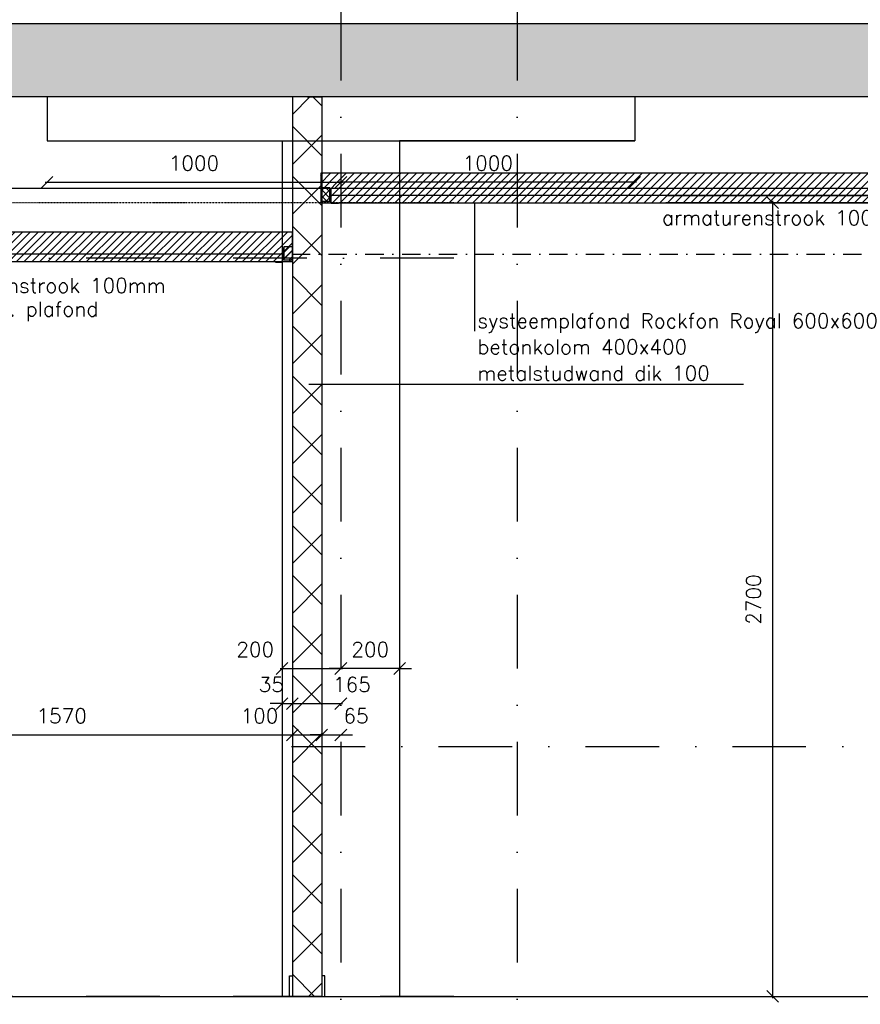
# Model space of a CAD drawing. Extents: x 0 to 297174, y -27731 to 163980.
# Tile 82 of 152: x 159471 to 162332, y 145318 to 148668. Entities that reach past the tile are written whole.
import ezdxf

# ---------------------------------------------------------------- set-up
doc = ezdxf.new("R2010")
doc.units = 0
doc.header["$LTSCALE"] = 5
doc.header["$MEASUREMENT"] = 0
doc.header["$PDMODE"] = 3
doc.header["$PDSIZE"] = 0.1
doc.linetypes.add('DASHDOT', pattern=[1, 0.5, -0.25, 0, -0.25])
doc.linetypes.add('DD1', pattern=[2.66667, 1.66667, -0.5, 0, -0.5])
doc.layers.get('0').update_dxf_attribs({"linetype": 'CONTINUOUS'})
doc.layers.get('DEFPOINTS').update_dxf_attribs({"linetype": 'CONTINUOUS'})
for name, color, linetype in [('A--01A1_ACEER', 1, 'CONTINUOUS'), ('A--A22--_F123-', 9, 'CONTINUOUS'), ('A--A23--_F--3-', 9, 'CONTINUOUS'), ('A--A25--_F--3-', 9, 'CONTINUOUS'), ('A--L21--_F-23-', 4, 'CONTINUOUS'), ('A--L22--', 3, 'CONTINUOUS'), ('A--L22--_F--3-', 7, 'CONTINUOUS'), ('A--L22D2_BINNENWAND', 2, 'CONTINUOUS'), ('A--L23--', 7, 'CONTINUOUS'), ('A--L23--_F--3-', 7, 'CONTINUOUS'), ('A--L25--', 7, 'CONTINUOUS'), ('A--L25--_F-23-', 7, 'CONTINUOUS'), ('A--L28D1_KONSTRUKTIES', 1, 'CONTINUOUS'), ('A--L35-D2-_PLAFONDS', 2, 'CONTINUOUS'), ('A--L35-D4-_PLAFONDS', 4, 'CONTINUOUS'), ('A--L35D1_PLAFONDS', 1, 'CONTINUOUS'), ('A--M$1A-_F123-', 1, 'CONTINUOUS'), ('A--T01A-25_TEKST', 2, 'CONTINUOUS'), ('STRAMIEN', 8, 'DD1'), ('X--LR---_CP', 7, 'CONTINUOUS')]:
    doc.layers.add(name, color=color, linetype=linetype)
doc.styles.add('HIEMSTRA', font='romans.shx')
doc.dimstyles.get("Standard").update_dxf_attribs({"dimscale": 50, "dimtxt": 2.5, "dimasz": 2, "dimexe": 0.3, "dimexo": 0.3, "dimgap": 2, "dimtad": 1, "dimdec": 0, "dimzin": 0, "dimdsep": 46, "dimtxsty": 'HIEMSTRA', "dimblk1": 'OBLIQUE', "dimblk2": 'OBLIQUE', "dimsah": 1, "dimcen": 0.09, "dimdle": 0.3, "dimclrd": 1, "dimclre": 1, "dimclrt": 2, "dimadec": 0, "dimazin": 0, "dimtfac": 1, "dimtdec": 4, "dimtix": 1, "dimtmove": 2, "dimatfit": 3, "dimldrblk": 'OBLIQUE', "dimfxl": 0, "dimtvp": 625, "dimtolj": 1, "dimtzin": 0, "dimarcsym": 0})
pattern_1 = [(45, (0, 52899.255), (-13.2582521, 13.2582521), [])]

# ---------------------------------------------------------------- blocks, each defined once
blk = doc.blocks.new('*U1581')
at = {"layer": 'A--L23--_F--3-', "color": 2, "linetype": 'Continuous'}
blk.add_lwpolyline([(0, 0), (0, 20), (11150, 20), (11150, 0)], dxfattribs=at)
blk = doc.blocks.new('Q020259-')
at = {"layer": 'A--A25--_F--3-'}
h = blk.add_hatch(dxfattribs=at)
h.set_pattern_fill('ALFALINE', color=256, scale=15, style=0, pattern_type=2)
h.set_pattern_definition([(45, (0, 0), (-10.6066, 10.6066), [])])
h.paths.add_polyline_path([(0, 0), (0, 46), (28, 46), (28, 0)])
at = {"layer": 'A--L25--_F-23-', "color": 2, "linetype": 'Continuous'}
blk.add_lwpolyline([(0, 0), (0, 46), (28, 46), (28, 0)], close=True, dxfattribs=at)
at = {"layer": 'X--LR---_CP'}
for p in [(0, 0), (0, 0), (28, 0)]:
    blk.add_point(p, dxfattribs=at)
blk = doc.blocks.new('_OBLIQUE')
at = {"color": 0, "linetype": 'ByBlock'}
blk.add_line((-0.5, -0.5), (0.5, 0.5), dxfattribs=at)
blk = doc.blocks.new('*D849')
at = {"layer": 'A--M$1A-_F123-', "color": 1, "lineweight": -2, "ltscale": 10}
blk.add_line((160358.3, 146460.7), (160570.3, 146460.7), dxfattribs=at)
at = {"layer": 'DEFPOINTS', "color": 0, "ltscale": 10}
for p in [(160364.3, 146460.7), (160564.3, 146460.7), (160564.3, 146460.7)]:
    blk.add_point(p, dxfattribs=at)
at = {"layer": 'A--M$1A-_F123-', "color": 1, "lineweight": -2, "ltscale": 10, "xscale": 40, "yscale": 40, "zscale": 40, "rotation": 180}
blk.add_blockref('_OBLIQUE', (160364.3, 146460.7), dxfattribs=at)
at = {"layer": 'A--M$1A-_F123-', "color": 1, "lineweight": -2, "ltscale": 10, "xscale": 40, "yscale": 40, "zscale": 40}
blk.add_blockref('_OBLIQUE', (160564.3, 146460.7), dxfattribs=at)
at = {"layer": 'A--M$1A-_F123-', "color": 2, "ltscale": 10, "insert": (160272.8, 146525.7), "char_height": 50, "attachment_point": 5, "style": 'HIEMSTRA'}
blk.add_mtext('\\A1;200', dxfattribs=at)
blk = doc.blocks.new('*D850')
at = {"layer": 'A--M$1A-_F123-', "color": 1, "lineweight": -2, "ltscale": 10}
for p, q in [((160564.3, 146460.7), (160524.3, 146460.7)), ((160764.3, 146460.7), (160564.3, 146460.7)), ((160764.3, 146460.7), (160804.3, 146460.7))]:
    blk.add_line(p, q, dxfattribs=at)
at = {"layer": 'DEFPOINTS', "color": 0, "ltscale": 10}
for p in [(160564.3, 146460.7), (160564.3, 146460.7), (160764.3, 146460.7)]:
    blk.add_point(p, dxfattribs=at)
at = {"layer": 'A--M$1A-_F123-', "color": 1, "lineweight": -2, "ltscale": 10, "xscale": 40, "yscale": 40, "zscale": 40}
blk.add_blockref('_OBLIQUE', (160564.3, 146460.7), dxfattribs=at)
at = {"layer": 'A--M$1A-_F123-', "color": 1, "lineweight": -2, "ltscale": 10, "xscale": 40, "yscale": 40, "zscale": 40, "rotation": 180}
blk.add_blockref('_OBLIQUE', (160764.3, 146460.7), dxfattribs=at)
at = {"layer": 'A--M$1A-_F123-', "color": 2, "ltscale": 10, "insert": (160664.3, 146525.7), "char_height": 50, "attachment_point": 5, "style": 'HIEMSTRA'}
blk.add_mtext('\\A1;200', dxfattribs=at)
blk = doc.blocks.new('*D881')
at = {"layer": 'A--M$1A-_F123-', "color": 1, "lineweight": -2, "ltscale": 10}
blk.add_line((159558.3, 148114.8), (160570.3, 148114.8), dxfattribs=at)
at = {"layer": 'DEFPOINTS', "color": 0, "ltscale": 10}
for p in [(159564.3, 148114.8), (160564.3, 148114.8), (160564.3, 148114.8)]:
    blk.add_point(p, dxfattribs=at)
at = {"layer": 'A--M$1A-_F123-', "color": 1, "lineweight": -2, "ltscale": 10, "xscale": 40, "yscale": 40, "zscale": 40, "rotation": 180}
blk.add_blockref('_OBLIQUE', (159564.3, 148114.8), dxfattribs=at)
at = {"layer": 'A--M$1A-_F123-', "color": 1, "lineweight": -2, "ltscale": 10, "xscale": 40, "yscale": 40, "zscale": 40}
blk.add_blockref('_OBLIQUE', (160564.3, 148114.8), dxfattribs=at)
at = {"layer": 'A--M$1A-_F123-', "color": 2, "ltscale": 10, "insert": (160064.3, 148179.8), "char_height": 50, "attachment_point": 5, "style": 'HIEMSTRA'}
blk.add_mtext('\\A1;1000', dxfattribs=at)
blk = doc.blocks.new('*D882')
at = {"layer": 'A--M$1A-_F123-', "color": 1, "lineweight": -2, "ltscale": 10}
blk.add_line((161570.3, 148114.8), (160558.3, 148114.8), dxfattribs=at)
at = {"layer": 'DEFPOINTS', "color": 0, "ltscale": 10}
for p in [(160564.3, 148114.8), (160564.3, 148114.8), (161564.3, 148114.8)]:
    blk.add_point(p, dxfattribs=at)
at = {"layer": 'A--M$1A-_F123-', "color": 1, "lineweight": -2, "ltscale": 10, "xscale": 40, "yscale": 40, "zscale": 40, "rotation": 180}
blk.add_blockref('_OBLIQUE', (160564.3, 148114.8), dxfattribs=at)
at = {"layer": 'A--M$1A-_F123-', "color": 1, "lineweight": -2, "ltscale": 10, "xscale": 40, "yscale": 40, "zscale": 40}
blk.add_blockref('_OBLIQUE', (161564.3, 148114.8), dxfattribs=at)
at = {"layer": 'A--M$1A-_F123-', "color": 2, "ltscale": 10, "insert": (161064.3, 148179.8), "char_height": 50, "attachment_point": 5, "style": 'HIEMSTRA'}
blk.add_mtext('\\A1;1000', dxfattribs=at)
blk = doc.blocks.new('*U1554')
at = {"layer": 'A--A22--_F123-', "linetype": 'Continuous'}
h = blk.add_hatch(dxfattribs=at)
h.set_pattern_fill('ALFAKRS', color=256, scale=120, style=0)
h.set_pattern_definition([(45, (-160449.26, -148405.15), (-84.852814, 84.852814), []), (135, (-160449.26, -148405.15), (-84.852814, -84.852814), [])])
h.paths.add_polyline_path([(0, 0), (50, 0), (50, -3060), (0, -3060), (-50, -3060), (-50, 0)])
at = {"layer": 'A--L22--_F--3-', "color": 3, "linetype": 'Continuous'}
for points in [[(0, 0), (-50, 0), (-50, -3060), (0, -3060)], [(0, 0), (50, 0), (50, -3060), (0, -3060)]]:
    blk.add_lwpolyline(points, dxfattribs=at)
blk = doc.blocks.new('*D915')
at = {"layer": 'A--M$1A-_F123-', "color": 1, "lineweight": -2, "ltscale": 10}
for p, q in [((160364.3, 146341.1), (160324.3, 146341.1)), ((160364.3, 146343), (160364.3, 146335.1)), ((160364.3, 146341.1), (160399.3, 146341.1)), ((160399.3, 146343), (160399.3, 146335.1)), ((160399.3, 146341.1), (160439.3, 146341.1))]:
    blk.add_line(p, q, dxfattribs=at)
at = {"layer": 'DEFPOINTS', "color": 0, "ltscale": 10}
for p in [(160364.3, 146349), (160399.3, 146349), (160399.3, 146341.1)]:
    blk.add_point(p, dxfattribs=at)
at = {"layer": 'A--M$1A-_F123-', "color": 1, "lineweight": -2, "ltscale": 10, "xscale": 40, "yscale": 40, "zscale": 40}
blk.add_blockref('_OBLIQUE', (160364.3, 146341.1), dxfattribs=at)
at = {"layer": 'A--M$1A-_F123-', "color": 1, "lineweight": -2, "ltscale": 10, "xscale": 40, "yscale": 40, "zscale": 40, "rotation": 180}
blk.add_blockref('_OBLIQUE', (160399.3, 146341.1), dxfattribs=at)
at = {"layer": 'A--M$1A-_F123-', "color": 2, "ltscale": 10, "insert": (160327.6, 146406.1), "char_height": 50, "attachment_point": 5, "style": 'HIEMSTRA'}
blk.add_mtext('\\A1;35', dxfattribs=at)
blk = doc.blocks.new('*D916')
at = {"layer": 'A--M$1A-_F123-', "color": 1, "lineweight": -2, "ltscale": 10}
blk.add_line((160393.3, 146341.1), (160570.3, 146341.1), dxfattribs=at)
at = {"layer": 'DEFPOINTS', "color": 0, "ltscale": 10}
for p in [(160399.3, 146341.1), (160564.3, 146341.1), (160564.3, 146341.1)]:
    blk.add_point(p, dxfattribs=at)
at = {"layer": 'A--M$1A-_F123-', "color": 1, "lineweight": -2, "ltscale": 10, "xscale": 40, "yscale": 40, "zscale": 40, "rotation": 180}
blk.add_blockref('_OBLIQUE', (160399.3, 146341.1), dxfattribs=at)
at = {"layer": 'A--M$1A-_F123-', "color": 1, "lineweight": -2, "ltscale": 10, "xscale": 40, "yscale": 40, "zscale": 40}
blk.add_blockref('_OBLIQUE', (160564.3, 146341.1), dxfattribs=at)
at = {"layer": 'A--M$1A-_F123-', "color": 2, "ltscale": 10, "insert": (160601.9, 146406.1), "char_height": 50, "attachment_point": 5, "style": 'HIEMSTRA'}
blk.add_mtext('\\A1;165', dxfattribs=at)
blk = doc.blocks.new('*D918')
at = {"layer": 'A--M$1A-_F123-', "color": 1, "lineweight": -2, "ltscale": 10}
blk.add_line((158823.3, 146234.7), (160405.3, 146234.7), dxfattribs=at)
at = {"layer": 'DEFPOINTS', "color": 0, "ltscale": 10}
for p in [(158829.3, 146234.7), (160399.3, 146234.7), (160399.3, 146234.7)]:
    blk.add_point(p, dxfattribs=at)
at = {"layer": 'A--M$1A-_F123-', "color": 1, "lineweight": -2, "ltscale": 10, "xscale": 40, "yscale": 40, "zscale": 40, "rotation": 180}
blk.add_blockref('_OBLIQUE', (158829.3, 146234.7), dxfattribs=at)
at = {"layer": 'A--M$1A-_F123-', "color": 1, "lineweight": -2, "ltscale": 10, "xscale": 40, "yscale": 40, "zscale": 40}
blk.add_blockref('_OBLIQUE', (160399.3, 146234.7), dxfattribs=at)
at = {"layer": 'A--M$1A-_F123-', "color": 2, "ltscale": 10, "insert": (159614.3, 146299.7), "char_height": 50, "attachment_point": 5, "style": 'HIEMSTRA'}
blk.add_mtext('\\A1;1570', dxfattribs=at)
blk = doc.blocks.new('*D919')
at = {"layer": 'A--M$1A-_F123-', "color": 1, "lineweight": -2, "ltscale": 10}
blk.add_line((160393.3, 146234.7), (160505.3, 146234.7), dxfattribs=at)
at = {"layer": 'DEFPOINTS', "color": 0, "ltscale": 10}
for p in [(160399.3, 146234.7), (160499.3, 146234.7), (160499.3, 146234.7)]:
    blk.add_point(p, dxfattribs=at)
at = {"layer": 'A--M$1A-_F123-', "color": 1, "lineweight": -2, "ltscale": 10, "xscale": 40, "yscale": 40, "zscale": 40, "rotation": 180}
blk.add_blockref('_OBLIQUE', (160399.3, 146234.7), dxfattribs=at)
at = {"layer": 'A--M$1A-_F123-', "color": 1, "lineweight": -2, "ltscale": 10, "xscale": 40, "yscale": 40, "zscale": 40}
blk.add_blockref('_OBLIQUE', (160499.3, 146234.7), dxfattribs=at)
at = {"layer": 'A--M$1A-_F123-', "color": 2, "ltscale": 10, "insert": (160287.5, 146299.7), "char_height": 50, "attachment_point": 5, "style": 'HIEMSTRA'}
blk.add_mtext('\\A1;100', dxfattribs=at)
blk = doc.blocks.new('*D920')
at = {"layer": 'A--M$1A-_F123-', "color": 1, "lineweight": -2, "ltscale": 10}
for p, q in [((160499.3, 146234.7), (160459.3, 146234.7)), ((160499.3, 146234.7), (160564.3, 146234.7)), ((160564.3, 146234.7), (160604.3, 146234.7))]:
    blk.add_line(p, q, dxfattribs=at)
at = {"layer": 'DEFPOINTS', "color": 0, "ltscale": 10}
for p in [(160499.3, 146234.7), (160564.3, 146234.7), (160564.3, 146234.7)]:
    blk.add_point(p, dxfattribs=at)
at = {"layer": 'A--M$1A-_F123-', "color": 1, "lineweight": -2, "ltscale": 10, "xscale": 40, "yscale": 40, "zscale": 40}
blk.add_blockref('_OBLIQUE', (160499.3, 146234.7), dxfattribs=at)
at = {"layer": 'A--M$1A-_F123-', "color": 1, "lineweight": -2, "ltscale": 10, "xscale": 40, "yscale": 40, "zscale": 40, "rotation": 180}
blk.add_blockref('_OBLIQUE', (160564.3, 146234.7), dxfattribs=at)
at = {"layer": 'A--M$1A-_F123-', "color": 2, "ltscale": 10, "insert": (160616.2, 146299.7), "char_height": 50, "attachment_point": 5, "style": 'HIEMSTRA'}
blk.add_mtext('\\A1;65', dxfattribs=at)
blk = doc.blocks.new('*D924')
at = {"layer": 'A--M$1A-_F123-', "color": 1, "lineweight": -2, "ltscale": 10}
for p, q in [((161460.4, 148045.2), (162039.8, 148045.2)), ((162033.8, 145339.2), (162033.8, 148051.2)), ((160881.1, 145345.2), (162039.8, 145345.2))]:
    blk.add_line(p, q, dxfattribs=at)
at = {"layer": 'DEFPOINTS', "color": 0, "ltscale": 10}
for p in [(161454.4, 148045.2), (162033.8, 148045.2), (160875.1, 145345.2)]:
    blk.add_point(p, dxfattribs=at)
at = {"layer": 'A--M$1A-_F123-', "color": 1, "lineweight": -2, "ltscale": 10, "xscale": 40, "yscale": 40, "zscale": 40}
for p, rotation in [((162033.8, 148045.2), 90), ((162033.8, 145345.2), 270)]:
    blk.add_blockref('_OBLIQUE', p, dxfattribs=dict(at, rotation=rotation))
at = {"layer": 'A--M$1A-_F123-', "color": 2, "ltscale": 10, "insert": (161968.8, 146695.2), "char_height": 50, "attachment_point": 5, "rotation": 90, "style": 'HIEMSTRA'}
blk.add_mtext('\\A1;2700', dxfattribs=at)

msp = doc.modelspace()

# ---------------------------------------------------------------- hatches: boundary and pattern name
at = {"layer": 'A--01A1_ACEER', "linetype": 'Continuous'}
h = msp.add_hatch(dxfattribs=at)
h.set_pattern_fill('ANSI31', color=256, scale=150, style=0)
h.set_pattern_definition(pattern_1)
h.paths.add_polyline_path([(160495.9, 148045.2), (163432, 148045.2), (163432, 148145.2), (160495.9, 148145.2)])
h = msp.add_hatch(dxfattribs=at)
h.set_pattern_fill('ANSI31', color=256, scale=150, style=0)
h.set_pattern_definition(pattern_1)
h.paths.add_polyline_path([(158829.3, 147845.2), (160399.3, 147845.2), (160399.3, 147945.2), (158829.3, 147945.2)])
at = {"layer": 'A--A23--_F--3-'}
h = msp.add_hatch(dxfattribs=at)
h.set_pattern_fill('ALFABET', color=256, scale=20, angle=1, style=0, pattern_type=2)
h.set_pattern_definition([(134, (235101.89, 52899.26), (86.32078, 83.359), []), (129, (235101.89, 52899.26), (-143.64922, -10.04493), [15, -165]), (184, (235101.9, 52899.26), (30.37155, 149.9312), [12, -132]), (78.5486, (235089.92, 52898.42), (-113.27778, 139.88618), [12.74804, -140.22842]), (132.8158, (235102.59, 52939.25), (-213.99344, -29.37358), [22.5, -247.5]), (82.3644, (235084.76, 52936.8), (-183.50393, 198.05632), [19.12206, -210.3426]), (187.8158, (235102.6, 52939.25), (-183.50378, 198.05647), [18, -198]), (158, (235082.42, 52929.6), (-120.76856, -78.42802), [15, -165]), (213, (235082.42, 52929.6), (-46.12453, 145.8572), [12, -132]), (107.5486, (235072.36, 52923.06), (-166.89315, 67.42906), [12.74804, -140.22842]), (141.5, (235101.893, 52899.255), (-1.26964, 66.611074), [0, -130.4, 0, -134, 0, -132.5]), (171.5, (235101.89, 52899.255), (-51.229207, 79.788568), [0, -76.4, 0, -127.4, 0, -50.5]), (211.5, (235146.486, 52898.477), (-106.826954, -2.64699), [0, -50, 0, -156, 0, -207]), (221.5, (235166.48, 52898.13), (-116.270055, 22.05355), [0, -65, 0, -103.6, 0, -147]), (221.5, (235166.48, 52898.13), (-116.270055, 22.05355), [0, -65, 0, -103.6, 0, -147])])
h.paths.add_polyline_path([(163914.3, 148405.2), (152564.2, 148405.2), (152564.3, 148655.2), (163914.3, 148655.2)])

# ---------------------------------------------------------------- linework, layer by layer
at = {"layer": 'A--01A1_ACEER'}
msp.add_line((152279.3, 148095.2), (164413.5, 148095.2), dxfattribs=at)
at = {"layer": 'A--L21--_F-23-', "linetype": 'Continuous'}
msp.add_lwpolyline([(163914.3, 148405.2), (152564.2, 148405.2), (152564.3, 148655.2), (163914.3, 148655.2)], close=True, dxfattribs=at)
at = {"layer": 'A--L22D2_BINNENWAND'}
for points in [[(160399.3, 145345.2), (160389.3, 145345.2), (160389.3, 145415.2), (160399.3, 145415.2)], [(160499.3, 145345.2), (160509.3, 145345.2), (160509.3, 145415.2), (160499.3, 145415.2)]]:
    msp.add_lwpolyline(points, close=True, dxfattribs=at)
at = {"layer": 'A--L28D1_KONSTRUKTIES'}
msp.add_line((159564.3, 148255.2), (161564.3, 148255.2), dxfattribs=at)
for points in [[(159564.3, 148405.2), (159564.3, 148255.2), (160364.3, 148255.2), (160364.3, 145345.2)], [(161564.3, 148405.2), (161564.3, 148255.2), (160764.3, 148255.2), (160764.3, 145345.2)]]:
    msp.add_lwpolyline(points, dxfattribs=at)
at = {"layer": 'A--L35-D2-_PLAFONDS'}
for points in [[(163432, 148070.2), (160531.5, 148070.2)], [(161670.3, 148070.2), (163432, 148070.2), (163432, 148045.2), (161670.3, 148045.2)], [(160531.5, 148045.2), (163432, 148045.2)], [(160364.3, 147870.2), (158857.3, 147870.2)], [(158861.5, 147845.2), (160364.3, 147845.2)]]:
    msp.add_lwpolyline(points, dxfattribs=at)
at = {"layer": 'A--L35-D4-_PLAFONDS'}
for p, q in [((160531.5, 148043.1), (160531.5, 148093.1)), ((160556.5, 148043.1), (160531.5, 148043.1)), ((160367, 147843.1), (160367, 147893.1)), ((160342, 147843.1), (160367, 147843.1))]:
    msp.add_line(p, q, dxfattribs=at)
at = {"layer": 'A--L35D1_PLAFONDS', "linetype": 'Continuous'}
for points in [[(160495.9, 148045.2), (163432, 148045.2), (163432, 148145.2), (160495.9, 148145.2)], [(158829.3, 147845.2), (160399.3, 147845.2), (160399.3, 147945.2), (158829.3, 147945.2)]]:
    msp.add_lwpolyline(points, close=True, dxfattribs=at)
at = {"layer": 'A--T01A-25_TEKST'}
for p, q in [((161019.2, 148045.2), (161019.2, 147607.7)), ((161934.9, 147427.1), (160455.5, 147427.1))]:
    msp.add_line(p, q, dxfattribs=at)
at = {"layer": 'STRAMIEN', "linetype": 'DASHDOT', "ltscale": 100}
for p, q in [((160564.3, 163214.3), (160564.3, 143653.6)), ((161164.3, 163214.3), (161164.3, 143653.6)), ((160948.3, 147856.8), (150148.7, 147856.8)), ((160396.8, 146195.2, 0), (166112.1, 146195.2, 0)), ((160948.3, 145345.2), (150148.7, 145345.2))]:
    msp.add_line(p, q, dxfattribs=at)
at = {"layer": 'STRAMIEN', "linetype": 'DASHDOT'}
msp.add_line((160948.3, 148045.2), (150148.7, 148045.2), dxfattribs=at)
at = {"layer": 'STRAMIEN', "linetype": 'DASHDOT', "ltscale": 25}
msp.add_line((160397.3, 147870.2), (166112.1, 147870.2, -0.1), dxfattribs=at)

# ---------------------------------------------------------------- block references
at = {"layer": 'A--L22--'}
msp.add_blockref('*U1554', (160449.3, 148405.2), dxfattribs=at)
at = {"layer": 'A--L23--'}
msp.add_blockref('*U1581', (152664.3, 145325.2), dxfattribs=at)
at = {"layer": 'A--L25--', "xscale": -1}
msp.add_blockref('Q020259-', (160527.3, 148050.2), dxfattribs=at)
at = {"layer": 'A--L25--'}
msp.add_blockref('Q020259-', (160371.3, 147850.2), dxfattribs=at)

# ---------------------------------------------------------------- texts
at = {"layer": 'A--01A1_ACEER', "linetype": 'Continuous', "style": 'HIEMSTRA'}
for s, p in [('armaturenstrook 100mm vanaf o.k. plafond', (161657, 147969.3)), ('armaturenstrook 100mm ', (159121.4, 147738.8)), ('vanaf o.k. plafond', (159121.4, 147658.6))]:
    msp.add_text(s, height=50, dxfattribs=at).set_placement(p)
at = {"layer": 'A--T01A-25_TEKST', "style": 'HIEMSTRA'}
for s, p in [('systeemplafond Rockfon Royal 600x600', (161029.2, 147618.9)), ('betonkolom 400x400', (161029.2, 147529.7)), ('metalstudwand dik 100', (161029.2, 147440.5))]:
    msp.add_text(s, height=50, dxfattribs=at).set_placement(p)

# ---------------------------------------------------------------- dimensions: what is measured, and where the dimension line sits
at = {"layer": 'A--M$1A-_F123-'}
for base, p1, p2, picture, middle in [((160564.3, 148114.8), (159564.3, 148114.8), (160564.3, 148114.8), '*D881', (160064.3, 148179.8)), ((160564.3, 148114.8), (161564.3, 148114.8), (160564.3, 148114.8), '*D882', (161064.3, 148179.8)), ((160564.3, 146460.7), (160764.3, 146460.7), (160564.3, 146460.7), '*D850', (160664.3, 146525.7)), ((160399.3, 146234.7), (158829.3, 146234.7), (160399.3, 146234.7), '*D918', (159614.3, 146299.7))]:
    dim = msp.add_linear_dim(base=base, p1=p1, p2=p2, dimstyle='Standard', override={"dimscale": 20}, dxfattribs=at)
    dim.commit()
    dim.dimension.update_dxf_attribs({"geometry": picture, "text_midpoint": middle})
dim = msp.add_linear_dim(base=(162033.8, 148045.2), p1=(160875.1, 145345.2), p2=(161454.4, 148045.2), angle=90, dimstyle='Standard', override={"dimscale": 20}, dxfattribs=at)
dim.commit()
dim.dimension.update_dxf_attribs({"geometry": '*D924', "text_midpoint": (161968.8, 146695.2)})
for base, p1, p2, picture, middle in [((160564.3, 146460.7), (160364.3, 146460.7), (160564.3, 146460.7), '*D849', (160272.8, 146525.7)), ((160399.3, 146341.1), (160364.3, 146349), (160399.3, 146349), '*D915', (160327.6, 146406.1)), ((160564.3, 146341.1), (160399.3, 146341.1), (160564.3, 146341.1), '*D916', (160601.9, 146406.1)), ((160499.3, 146234.7), (160399.3, 146234.7), (160499.3, 146234.7), '*D919', (160287.5, 146299.7)), ((160564.3, 146234.7), (160499.3, 146234.7), (160564.3, 146234.7), '*D920', (160616.2, 146299.7))]:
    dim = msp.add_linear_dim(base=base, p1=p1, p2=p2, dimstyle='Standard', override={"dimscale": 20}, dxfattribs=at)
    dim.commit()
    dim.dimension.update_dxf_attribs({"geometry": picture, "text_midpoint": middle, "dimtype": 160})

doc.saveas('drawing.dxf')
